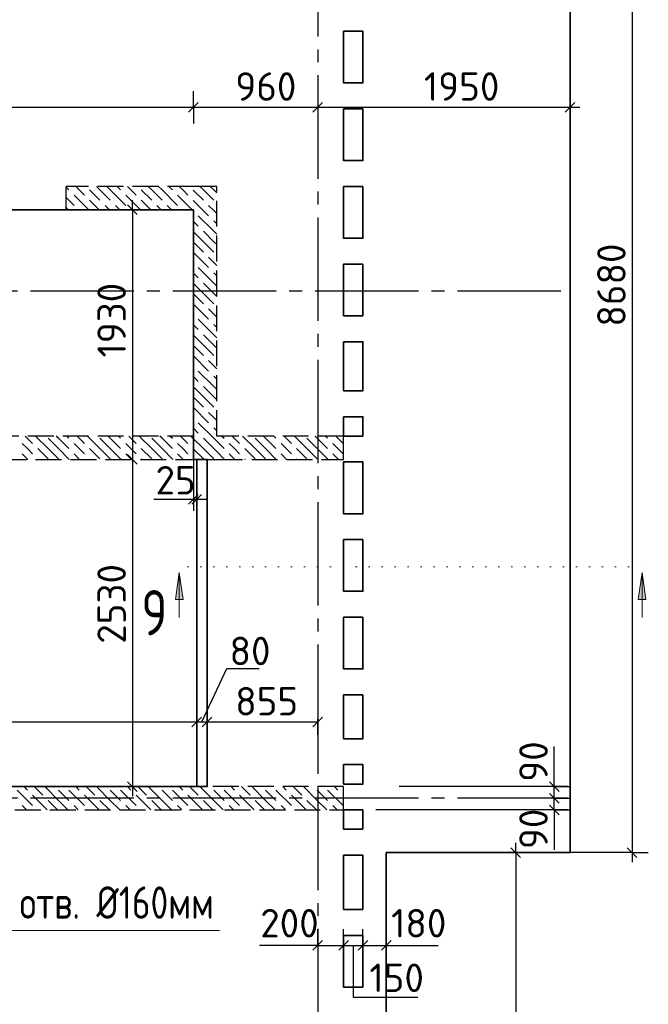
# Model space of a CAD drawing. Header units: millimetres. Extents: x 40580 to 1930067, y -240640 to 81020.
# Tile 149 of 256: x 603041 to 607899, y -199587 to -191975. Entities that reach past the tile are written whole.
import ezdxf

# ---------------------------------------------------------------- set-up
doc = ezdxf.new("R2010")
doc.units = ezdxf.units.MM
for name, pattern in [('______2', [270, 200, -70]), ('______5', [1100, 800, -100, 100, -100]), ('______9', [100, 0, -100]), ('CENTER', [2, 1.25, -0.25, 0.25, -0.25])]:
    doc.linetypes.add(name, pattern=pattern)
for name, color, linetype, lineweight in [('Standard', 7, 'Continuous', 25), ('ЖБ Перекрытие верхний уровень', 7, 'Continuous', 35), ('ОСИ', 7, 'CENTER', 15), ('Примечания', 7, 'Continuous', 13), ('Узлы символ', 7, 'Continuous', 25)]:
    doc.layers.add(name, color=color, linetype=linetype, lineweight=lineweight)
doc.layers.add('ЖБ Балка Вышележаща', color=7, linetype='Continuous')
doc.layers.add('Размерная выноска', color=7, linetype='Continuous')
doc.layers.add('ЖБ Стена верхний уровень', color=7, linetype='______2', true_color=0x656565)
doc.styles.add('GOST 2.304', font='isocpeur.ttf', dxfattribs={"width": 0.8})
doc.styles.add('ISOCPEUR', font='isocpeur.ttf')

msp = doc.modelspace()

# ---------------------------------------------------------------- hatches: boundary and pattern name
at = {"layer": 'Узлы символ', "linetype": 'Continuous', "lineweight": 13, "transparency": 33554687}
for points in [[(604304.8, -196457.9), (604274.8, -196247.9), (604244.8, -196457.9)], [(607881, -196457.9), (607851, -196247.9), (607821, -196457.9)]]:
    msp.add_hatch(color=7, dxfattribs=at).paths.add_polyline_path(points, flags=16)

# ---------------------------------------------------------------- linework, layer by layer
at = {"layer": 'Standard', "color": 7, "linetype": 'Continuous', "lineweight": -3, "transparency": 33554687}
for p, q in [((607774.3, -190244.2), (607774.3, -198414.2)), ((599844.3, -192651.4), (607294.3, -192651.4)), ((607294.3, -192651.4), (607369.3, -192651.4)), ((603911.9, -193444.2), (603911.9, -193369.2)), ((603911.9, -195194.2), (603911.9, -197904.2)), ((604078.2, -195682.7), (604409.3, -195682.7)), ((604409.3, -195682.7), (604484.3, -195682.7)), ((604489.3, -197404.2), (605344.3, -197404.2)), ((607172.2, -197904.2), (607172.2, -197829.2)), ((603911.9, -197904.2), (603911.9, -197979.2)), ((607172.2, -197994.2), (607172.2, -197904.2)), ((607172.2, -198084.2), (607172.2, -197994.2)), ((606874.3, -198414.2), (606874.3, -198339.2)), ((607774.3, -198414.2), (607774.3, -198489.2)), ((605344.3, -199131.4), (605269.3, -199131.4)), ((605344.3, -199131.4), (605544.3, -199131.4)), ((605544.3, -199131.4), (605694.3, -199131.4)), ((605694.3, -199131.4), (605874.3, -199131.4)), ((605874.3, -199131.4), (605949.3, -199131.4))]:
    msp.add_line(p, q, dxfattribs=at)
at = {"layer": 'Standard', "color": 251, "linetype": 'Continuous', "lineweight": -3, "true_color": 0x656565, "transparency": 33554687}
for p, q in [((604384.3, -192651.4), (604384.3, -192526.4)), ((607294.3, -192651.4), (607294.3, -192526.4)), ((604384.3, -192651.4), (604384.3, -192776.4)), ((604384.3, -192651.4), (604384.3, -192651.4)), ((607294.3, -192651.4), (607294.3, -192651.4)), ((604384.3, -194694.2), (604384.3, -194569.2)), ((604384.3, -194694.2), (604384.3, -194819.2)), ((604384.3, -194694.2), (604384.3, -195094.2)), ((604384.3, -195371.1), (604384.3, -195771.1)), ((604384.3, -195576), (604384.3, -195701)), ((605344.3, -197504.2), (605344.3, -197379.2)), ((605344.3, -197504.2), (605344.3, -197629.2)), ((605344.3, -197504.2), (605344.3, -197804.2)), ((607274.3, -197904.2), (607149.3, -197904.2)), ((607172.2, -197904.2), (607297.2, -197904.2)), ((607274.3, -197994.2), (607149.3, -197994.2)), ((607172.2, -197994.2), (607297.2, -197994.2)), ((607274.3, -198084.2), (607149.3, -198084.2)), ((607172.2, -198084.2), (607297.2, -198084.2)), ((606874.3, -198414.2), (605974.3, -198414.2)), ((607774.3, -198414.2), (605974.3, -198414.2)), ((606874.3, -198414.2), (606749.3, -198414.2)), ((606874.3, -198414.2), (606999.3, -198414.2)), ((607774.3, -198414.2), (607649.3, -198414.2)), ((607774.3, -198414.2), (607899.3, -198414.2)), ((605344.3, -199131.4), (605344.3, -199006.4)), ((605544.3, -199131.4), (605544.3, -199006.4)), ((605694.3, -199131.4), (605694.3, -199006.4)), ((605874.3, -199131.4), (605874.3, -199006.4)), ((605344.3, -199131.4), (605344.3, -199256.4)), ((605344.3, -199131.4), (605344.3, -199131.4)), ((605544.3, -199131.4), (605544.3, -199256.4)), ((605544.3, -199131.4), (605544.3, -199131.4)), ((605694.3, -199131.4), (605694.3, -199256.4)), ((605694.3, -199131.4), (605694.3, -199131.4)), ((605874.3, -199131.4), (605874.3, -199256.4)), ((605874.3, -199131.4), (605874.3, -199131.4))]:
    msp.add_line(p, q, dxfattribs=at)
at = {"layer": 'Standard', "color": 7, "linetype": 'Continuous', "lineweight": 25, "transparency": 33554687}
for p, q in [((604421.8, -192613.9), (604346.8, -192688.9)), ((605381.8, -192613.9), (605306.8, -192688.9)), ((607331.8, -192613.9), (607256.8, -192688.9)), ((603874.4, -193406.7), (603949.4, -193481.7)), ((603874.4, -195336.7), (603949.4, -195411.7)), ((604346.8, -195720.2), (604421.8, -195645.2)), ((604371.8, -195720.2), (604446.8, -195645.2)), ((604371.8, -197441.7), (604446.8, -197366.7)), ((604451.8, -197441.7), (604526.8, -197366.7)), ((605306.8, -197441.7), (605381.8, -197366.7)), ((603874.4, -197866.7), (603949.4, -197941.7)), ((607209.7, -197941.7), (607134.7, -197866.7)), ((607209.7, -198031.7), (607134.7, -197956.7)), ((607209.7, -198121.7), (607134.7, -198046.7)), ((606836.8, -198376.7), (606911.8, -198451.7)), ((607736.8, -198376.7), (607811.8, -198451.7)), ((605306.8, -199168.9), (605381.8, -199093.9)), ((605506.8, -199168.9), (605581.8, -199093.9)), ((605656.8, -199168.9), (605731.8, -199093.9)), ((605836.8, -199168.9), (605911.8, -199093.9))]:
    msp.add_line(p, q, dxfattribs=at)
at = {"layer": 'Standard', "color": 7, "linetype": 'Continuous', "lineweight": -3, "transparency": 33554687}
for points in [[(603911.9, -193444.2), (603911.9, -193444.2), (603911.9, -193444.2), (603911.9, -195194.2)], [(600444.3, -197404.2), (602801.7, -197404.2), (602801.7, -197404.2), (604489.3, -197404.2)], [(606874.3, -198414.2), (606874.3, -203117), (606874.3, -203117), (606874.3, -207671.1)]]:
    msp.add_lwpolyline(points, dxfattribs=at)
at = {"layer": 'Standard', "color": 251, "linetype": 'Continuous', "lineweight": -3, "true_color": 0x656565, "transparency": 33554687}
for points in [[(607274.3, -197904.2), (607257.3, -197904.2), (607257.3, -197904.2), (605974.3, -197904.2)], [(607274.3, -197994.2), (607257.3, -197994.2), (607257.3, -197994.2), (606982.3, -197994.2)], [(607274.3, -198084.2), (607257.3, -198084.2), (607257.3, -198084.2), (605794.3, -198084.2)]]:
    msp.add_lwpolyline(points, dxfattribs=at)
at = {"layer": 'ЖБ Балка Вышележаща', "color": 7, "linetype": 'Continuous', "lineweight": 35, "transparency": 33554687}
msp.add_line((604409.3, -195374.2), (604409.3, -197904.2), dxfattribs=at)
at = {"layer": 'ЖБ Перекрытие верхний уровень', "color": 7, "linetype": 'Continuous', "lineweight": 35, "transparency": 33554687}
msp.add_line((604489.3, -197904.2), (604489.3, -195374.2), dxfattribs=at)
at = {"layer": 'ЖБ Перекрытие верхний уровень', "transparency": 33554687}
for p, q in [((605544.3, -198234.2), (605544.3, -198084.2)), ((605544.3, -198084.2), (605694.3, -198084.2)), ((605694.3, -198084.2), (605694.3, -198234.2)), ((605694.3, -198234.2), (605544.3, -198234.2)), ((605544.3, -198854.2), (605544.3, -198434.2)), ((605544.3, -198434.2), (605694.3, -198434.2)), ((605694.3, -198434.2), (605694.3, -198854.2)), ((605874.3, -207254.2), (605874.3, -198414.2)), ((605694.3, -198854.2), (605544.3, -198854.2)), ((605544.3, -199054.2), (605694.3, -199054.2)), ((605544.3, -199454.2), (605544.3, -199054.2)), ((605694.3, -199054.2), (605694.3, -199454.2)), ((605694.3, -199454.2), (605544.3, -199454.2))]:
    msp.add_line(p, q, dxfattribs=at)
at = {"layer": 'ЖБ Перекрытие верхний уровень', "transparency": 33554687, "extrusion": (0, 0, -1)}
msp.add_lwpolyline([(-605874.3, -198414.2), (-607294.3, -198414.2), (-607294.3, -189734.2), (-605874.3, -189734.2)], dxfattribs=at)
at = {"layer": 'ЖБ Перекрытие верхний уровень', "transparency": 33554687}
for points in [[(605694.3, -192064.2), (605694.3, -192464.2), (605544.3, -192464.2), (605544.3, -192064.2)], [(605694.3, -192664.2), (605694.3, -193064.2), (605544.3, -193064.2), (605544.3, -192664.2)], [(605694.3, -193264.2), (605694.3, -193664.2), (605544.3, -193664.2), (605544.3, -193264.2)], [(605694.3, -193864.2), (605694.3, -194264.2), (605544.3, -194264.2), (605544.3, -193864.2)], [(605694.3, -195394.2), (605694.3, -195794.2), (605544.3, -195794.2), (605544.3, -195394.2)], [(605694.3, -195994.2), (605694.3, -196394.2), (605544.3, -196394.2), (605544.3, -195994.2)], [(605694.3, -196594.2), (605694.3, -196994.2), (605544.3, -196994.2), (605544.3, -196594.2)], [(605694.3, -197194.2), (605694.3, -197534.2), (605544.3, -197534.2), (605544.3, -197194.2)], [(605694.3, -197734.2), (605694.3, -197884.2), (605544.3, -197884.2), (605544.3, -197734.2)]]:
    msp.add_lwpolyline(points, close=True, dxfattribs=at)
at = {"layer": 'ЖБ Перекрытие верхний уровень', "transparency": 33554687, "extrusion": (0, 0, -1)}
for points in [[(-604489.3, -195374.2), (-604489.3, -197904.2), (-600444.3, -197904.2), (-600444.3, -195194.2), (-599944.3, -195194.2), (-599944.3, -193444.2), (-604384.3, -193444.2), (-604384.3, -195374.2)], [(-605544.3, -194464.2), (-605544.3, -194844.2), (-605694.3, -194844.2), (-605694.3, -194464.2)], [(-605544.3, -195044.2), (-605544.3, -195194.2), (-605694.3, -195194.2), (-605694.3, -195044.2)]]:
    msp.add_lwpolyline(points, close=True, dxfattribs=at)
at = {"layer": 'ЖБ Стена верхний уровень', "color": 251, "linetype": '______2', "lineweight": -3, "true_color": 0x656565, "transparency": 33554687}
for p, q in [((603399.3, -193444.2), (603399.3, -193264.2)), ((604384.3, -193264.2), (603399.3, -193264.2)), ((604564.3, -193264.2), (604384.3, -193264.2)), ((604564.3, -195194.2), (604564.3, -193264.2)), ((603399.3, -193444.2), (604384.3, -193444.2)), ((604384.3, -193444.2), (604384.3, -195194.2)), ((604384.3, -195194.2), (601724.3, -195194.2)), ((605544.3, -195194.2), (604564.3, -195194.2)), ((605544.3, -195374.2), (605544.3, -195194.2)), ((601544.3, -195374.2), (604384.3, -195374.2)), ((604384.3, -195374.2), (604564.3, -195374.2)), ((604564.3, -195374.2), (605544.3, -195374.2)), ((605544.3, -197904.2), (600444.3, -197904.2)), ((605544.3, -198084.2), (605544.3, -197904.2)), ((599764.3, -198084.2), (605544.3, -198084.2))]:
    msp.add_line(p, q, dxfattribs=at)
at = {"layer": 'ЖБ Стена верхний уровень', "color": 9, "linetype": 'Continuous', "lineweight": -3, "true_color": 0xc7c7c7, "transparency": 33554687}
for p, q in [((603399.3, -193269.1), (603421.2, -193291.1)), ((603501.2, -193291.1), (603474.4, -193264.2)), ((603661.2, -193291.1), (603634.4, -193264.2)), ((603714.4, -193264.2), (603741.2, -193291.1)), ((603794.4, -193264.2), (603821.2, -193291.1)), ((603901.2, -193291.1), (603874.4, -193264.2)), ((604061.2, -193291.1), (604034.4, -193264.2)), ((604114.4, -193264.2), (604141.2, -193291.1)), ((604194.4, -193264.2), (604221.2, -193291.1)), ((604301.2, -193291.1), (604274.4, -193264.2)), ((604461.2, -193291.1), (604434.4, -193264.2)), ((604514.4, -193264.2), (604541.2, -193291.1)), ((603399.3, -193349.1), (603461.2, -193411)), ((603461.2, -193331), (603574.4, -193444.2)), ((603541.2, -193331), (603501.2, -193291.1)), ((603581.2, -193291.1), (603661.2, -193371.1)), ((603661.2, -193291.1), (603741.2, -193371.1)), ((603741.2, -193291.1), (603861.2, -193411)), ((603861.2, -193331), (603974.4, -193444.2)), ((603941.2, -193331), (603901.2, -193291.1)), ((603981.2, -193291.1), (604061.2, -193371.1)), ((604061.2, -193291.1), (604141.2, -193371.1)), ((604141.2, -193291.1), (604261.2, -193411)), ((604261.2, -193331), (604374.4, -193444.2)), ((604341.2, -193331), (604301.2, -193291.1)), ((604381.2, -193291.1), (604384.3, -193294.1)), ((604384.3, -193294.1), (604461.2, -193371.1)), ((604461.2, -193291.1), (604541.2, -193371.1)), ((604541.2, -193291.1), (604564.3, -193314.1)), ((603399.3, -193429.1), (603414.4, -193444.2)), ((603581.2, -193371.1), (603654.4, -193444.2)), ((603734.4, -193444.2), (603701.2, -193411)), ((603781.2, -193411), (603814.4, -193444.2)), ((603981.2, -193371.1), (604054.4, -193444.2)), ((604134.4, -193444.2), (604101.2, -193411)), ((604181.2, -193411), (604214.4, -193444.2)), ((604381.2, -193371.1), (604384.3, -193374.1)), ((604384.3, -193374.1), (604501.2, -193491.1)), ((604541.2, -193451), (604501.2, -193411)), ((604541.2, -193611), (604421.2, -193491.1)), ((604564.3, -193474.1), (604541.2, -193451)), ((604384.3, -193534.1), (604421.2, -193571.1)), ((604541.2, -193531), (604564.3, -193554.1)), ((604461.2, -193691.1), (604384.3, -193614.1)), ((604461.2, -193611), (604541.2, -193691.1)), ((604541.2, -193611), (604564.3, -193634.1)), ((604384.3, -193694.1), (604461.2, -193771.1)), ((604461.2, -193691.1), (604541.2, -193771.1)), ((604541.2, -193691.1), (604564.3, -193714.1)), ((604384.3, -193774.1), (604501.2, -193891.1)), ((604541.2, -193851), (604501.2, -193811)), ((604564.3, -193874.1), (604541.2, -193851)), ((604384.3, -193934.1), (604421.2, -193971.1)), ((604541.2, -194011), (604421.2, -193891.1)), ((604541.2, -193931), (604564.3, -193954.1)), ((604461.2, -194091.1), (604384.3, -194014.1)), ((604461.2, -194011), (604541.2, -194091.1)), ((604541.2, -194011), (604564.3, -194034.1)), ((604384.3, -194094.1), (604461.2, -194171.1)), ((604461.2, -194091.1), (604541.2, -194171.1)), ((604541.2, -194091.1), (604564.3, -194114.1)), ((604384.3, -194174.1), (604501.2, -194291.1)), ((604541.2, -194251), (604501.2, -194211)), ((604564.3, -194274.1), (604541.2, -194251)), ((604384.3, -194334.1), (604421.2, -194371.1)), ((604541.2, -194411), (604421.2, -194291.1)), ((604541.2, -194331), (604564.3, -194354.1)), ((604461.2, -194491.1), (604384.3, -194414.1)), ((604461.2, -194411), (604541.2, -194491.1)), ((604541.2, -194411), (604564.3, -194434.1)), ((604384.3, -194494.1), (604461.2, -194571.1)), ((604461.2, -194491.1), (604541.2, -194571.1)), ((604541.2, -194491.1), (604564.3, -194514.1)), ((604384.3, -194574.1), (604501.2, -194691.1)), ((604541.2, -194651), (604501.2, -194611)), ((604541.2, -194811), (604421.2, -194691.1)), ((604564.3, -194674.1), (604541.2, -194651)), ((604384.3, -194734.1), (604421.2, -194771.1)), ((604541.2, -194731), (604564.3, -194754.1)), ((604461.2, -194891.1), (604384.3, -194814.1)), ((604461.2, -194811), (604541.2, -194891.1)), ((604541.2, -194811), (604564.3, -194834.1)), ((604384.3, -194894.1), (604461.2, -194971.1)), ((604461.2, -194891.1), (604541.2, -194971.1)), ((604541.2, -194891.1), (604564.3, -194914.1)), ((604384.3, -194974.1), (604501.2, -195091.1)), ((604541.2, -195051), (604501.2, -195011)), ((604541.2, -195211), (604421.2, -195091.1)), ((604564.3, -195074.1), (604541.2, -195051)), ((604384.3, -195134.1), (604421.2, -195171.1)), ((604541.2, -195131), (604564.3, -195154.1)), ((603101.2, -195291.1), (603061.2, -195251)), ((603084.4, -195194.2), (603141.2, -195251)), ((603261.2, -195291.1), (603164.4, -195194.2)), ((603261.2, -195211), (603341.2, -195291.1)), ((603341.2, -195211), (603324.4, -195194.2)), ((603341.2, -195211), (603421.2, -195291.1)), ((603404.4, -195194.2), (603421.2, -195211)), ((603501.2, -195291.1), (603461.2, -195251)), ((603484.4, -195194.2), (603541.2, -195251)), ((603661.2, -195291.1), (603564.4, -195194.2)), ((603661.2, -195211), (603741.2, -195291.1)), ((603741.2, -195211), (603724.4, -195194.2)), ((603741.2, -195211), (603821.2, -195291.1)), ((603804.4, -195194.2), (603821.2, -195211)), ((603901.2, -195291.1), (603861.2, -195251)), ((603884.4, -195194.2), (603941.2, -195251)), ((604061.2, -195291.1), (603964.4, -195194.2)), ((604061.2, -195211), (604141.2, -195291.1)), ((604141.2, -195211), (604124.4, -195194.2)), ((604141.2, -195211), (604221.2, -195291.1)), ((604204.4, -195194.2), (604221.2, -195211)), ((604301.2, -195291.1), (604261.2, -195251)), ((604284.4, -195194.2), (604341.2, -195251)), ((604384.3, -195214.1), (604364.4, -195194.2)), ((604461.2, -195291.1), (604384.3, -195214.1)), ((604461.2, -195211), (604541.2, -195291.1)), ((604541.2, -195211), (604564.3, -195234.1)), ((604564.3, -195234.1), (604621.2, -195291.1)), ((604604.4, -195194.2), (604621.2, -195211)), ((604701.2, -195291.1), (604661.2, -195251)), ((604684.4, -195194.2), (604741.2, -195251)), ((604861.2, -195291.1), (604764.4, -195194.2)), ((604861.2, -195211), (604941.2, -195291.1)), ((604941.2, -195211), (604924.4, -195194.2)), ((604941.2, -195211), (605021.2, -195291.1)), ((605004.4, -195194.2), (605021.2, -195211)), ((605101.2, -195291.1), (605061.2, -195251)), ((605084.4, -195194.2), (605141.2, -195251)), ((605261.2, -195291.1), (605164.4, -195194.2)), ((605261.2, -195211), (605341.2, -195291.1)), ((605341.2, -195211), (605324.4, -195194.2)), ((605341.2, -195211), (605421.2, -195291.1)), ((605404.4, -195194.2), (605421.2, -195211)), ((605501.2, -195291.1), (605461.2, -195251)), ((605484.4, -195194.2), (605541.2, -195251)), ((603061.2, -195331), (603104.4, -195374.2)), ((603141.2, -195331), (603101.2, -195291.1)), ((603181.2, -195291.1), (603261.2, -195371.1)), ((603261.2, -195291.1), (603341.2, -195371.1)), ((603341.2, -195291.1), (603424.4, -195374.2)), ((603461.2, -195331), (603504.4, -195374.2)), ((603541.2, -195331), (603501.2, -195291.1)), ((603581.2, -195291.1), (603661.2, -195371.1)), ((603661.2, -195291.1), (603741.2, -195371.1)), ((603741.2, -195291.1), (603824.4, -195374.2)), ((603861.2, -195331), (603904.4, -195374.2)), ((603941.2, -195331), (603901.2, -195291.1)), ((603981.2, -195291.1), (604061.2, -195371.1)), ((604061.2, -195291.1), (604141.2, -195371.1)), ((604141.2, -195291.1), (604224.4, -195374.2)), ((604261.2, -195331), (604304.4, -195374.2)), ((604341.2, -195331), (604301.2, -195291.1)), ((604381.2, -195291.1), (604384.3, -195294.1)), ((604384.3, -195294.1), (604461.2, -195371.1)), ((604461.2, -195291.1), (604541.2, -195371.1)), ((604541.2, -195291.1), (604564.3, -195314.1)), ((604564.3, -195314.1), (604624.4, -195374.2)), ((604661.2, -195331), (604704.4, -195374.2)), ((604741.2, -195331), (604701.2, -195291.1)), ((604781.2, -195291.1), (604861.2, -195371.1)), ((604861.2, -195291.1), (604941.2, -195371.1)), ((604941.2, -195291.1), (605024.4, -195374.2)), ((605061.2, -195331), (605104.4, -195374.2)), ((605141.2, -195331), (605101.2, -195291.1)), ((605181.2, -195291.1), (605261.2, -195371.1)), ((605261.2, -195291.1), (605341.2, -195371.1)), ((605341.2, -195291.1), (605424.4, -195374.2)), ((605461.2, -195331), (605504.4, -195374.2)), ((605541.2, -195331), (605501.2, -195291.1)), ((603181.2, -195371.1), (603184.4, -195374.2)), ((603581.2, -195371.1), (603584.4, -195374.2)), ((603981.2, -195371.1), (603984.4, -195374.2)), ((604381.2, -195371.1), (604384.3, -195374.1)), ((604384.3, -195374.1), (604384.4, -195374.2)), ((604781.2, -195371.1), (604784.4, -195374.2)), ((605181.2, -195371.1), (605184.4, -195374.2)), ((603074.4, -197904.2), (603101.2, -197931)), ((603154.4, -197904.2), (603221.2, -197971.1)), ((603341.2, -198011), (603234.4, -197904.2)), ((603474.4, -197904.2), (603501.2, -197931)), ((603554.4, -197904.2), (603621.2, -197971.1)), ((603741.2, -198011), (603634.4, -197904.2)), ((603874.4, -197904.2), (603901.2, -197931)), ((603954.4, -197904.2), (604021.2, -197971.1)), ((604141.2, -198011), (604034.4, -197904.2)), ((604274.4, -197904.2), (604301.2, -197931)), ((604354.4, -197904.2), (604421.2, -197971.1)), ((604541.2, -198011), (604434.4, -197904.2)), ((604674.4, -197904.2), (604701.2, -197931)), ((604754.4, -197904.2), (604821.2, -197971.1)), ((604941.2, -198011), (604834.4, -197904.2)), ((605074.4, -197904.2), (605101.2, -197931)), ((605154.4, -197904.2), (605221.2, -197971.1)), ((605341.2, -198011), (605234.4, -197904.2)), ((605474.4, -197904.2), (605501.2, -197931)), ((603021.2, -197931), (603141.2, -198051)), ((603254.4, -198084.2), (603141.2, -197971.1)), ((603341.2, -197931), (603421.2, -198011)), ((603421.2, -197931), (603541.2, -198051)), ((603654.4, -198084.2), (603541.2, -197971.1)), ((603741.2, -197931), (603821.2, -198011)), ((603821.2, -197931), (603941.2, -198051)), ((604054.4, -198084.2), (603941.2, -197971.1)), ((604141.2, -197931), (604221.2, -198011)), ((604221.2, -197931), (604341.2, -198051)), ((604454.4, -198084.2), (604341.2, -197971.1)), ((604541.2, -197931), (604621.2, -198011)), ((604621.2, -197931), (604741.2, -198051)), ((604854.4, -198084.2), (604741.2, -197971.1)), ((604941.2, -197931), (605021.2, -198011)), ((605021.2, -197931), (605141.2, -198051)), ((605254.4, -198084.2), (605141.2, -197971.1)), ((605341.2, -197931), (605421.2, -198011)), ((605421.2, -197931), (605541.2, -198051)), ((605544.3, -197974.1), (605541.2, -197971.1)), ((603094.4, -198084.2), (603061.2, -198051)), ((603261.2, -198011), (603334.4, -198084.2)), ((603341.2, -198011), (603414.4, -198084.2)), ((603494.4, -198084.2), (603461.2, -198051)), ((603661.2, -198011), (603734.4, -198084.2)), ((603741.2, -198011), (603814.4, -198084.2)), ((603894.4, -198084.2), (603861.2, -198051)), ((604061.2, -198011), (604134.4, -198084.2)), ((604141.2, -198011), (604214.4, -198084.2)), ((604294.4, -198084.2), (604261.2, -198051)), ((604461.2, -198011), (604534.4, -198084.2)), ((604541.2, -198011), (604614.4, -198084.2)), ((604694.4, -198084.2), (604661.2, -198051)), ((604861.2, -198011), (604934.4, -198084.2)), ((604941.2, -198011), (605014.4, -198084.2)), ((605094.4, -198084.2), (605061.2, -198051)), ((605261.2, -198011), (605334.4, -198084.2)), ((605341.2, -198011), (605414.4, -198084.2)), ((605494.4, -198084.2), (605461.2, -198051))]:
    msp.add_line(p, q, dxfattribs=at)
at = {"layer": 'ОСИ', "color": 8, "linetype": '______5', "lineweight": -3, "transparency": 33554687}
for p, q in [((605344.3, -182504.2), (605344.3, -233224.2)), ((607224.3, -194074.2), (588120.3, -194074.2)), ((607224.3, -197994.2), (588120.3, -197994.2))]:
    msp.add_line(p, q, dxfattribs=at)
at = {"layer": 'Примечания', "color": 7, "linetype": 'Continuous', "lineweight": 13, "transparency": 33554687}
msp.add_lwpolyline([(601794.3, -198179.2), (602581.7, -199017.4), (604586.4, -199017.4)], dxfattribs=at)
at = {"layer": 'Размерная выноска', "color": 7, "linetype": 'Continuous', "lineweight": 35, "transparency": 33554687}
msp.add_line((604489.3, -197904.2), (604489.3, -195374.2), dxfattribs=at)
at = {"layer": 'Размерная выноска', "color": 7, "linetype": 'Continuous', "lineweight": 25, "transparency": 33554687}
for p, q in [((607172.2, -197904.2), (607172.2, -197594.2)), ((607172.2, -198084.2), (607172.2, -198394.2)), ((605344.3, -199131.4), (604894.3, -199131.4)), ((605874.3, -199131.4), (606274.3, -199131.4))]:
    msp.add_line(p, q, dxfattribs=at)
at = {"layer": 'Размерная выноска', "color": 7, "linetype": 'Continuous', "lineweight": -3, "transparency": 33554687}
msp.add_lwpolyline([(604448.6, -197404.2), (604641.4, -196990.5), (604891.4, -196990.5)], dxfattribs=at)
at = {"layer": 'Размерная выноска', "color": 7, "linetype": 'Continuous', "lineweight": 25, "transparency": 33554687}
msp.add_lwpolyline([(605619.3, -199131.4), (605619.3, -199531.4), (606119.3, -199531.4)], dxfattribs=at)
at = {"layer": 'Узлы символ', "color": 7, "linetype": 'Continuous', "lineweight": 13, "transparency": 33554687}
for p, q in [((604274.8, -196247.9), (604244.8, -196457.9)), ((604274.8, -196247.9), (604274.8, -196595.4)), ((604304.8, -196457.9), (604274.8, -196247.9)), ((607851, -196247.9), (607821, -196457.9)), ((607851, -196247.9), (607851, -196595.4)), ((607851, -196247.9), (607851, -196247.9)), ((607851, -196247.9), (607851, -196247.9)), ((607851, -196247.9), (607851, -196247.9)), ((607881, -196457.9), (607851, -196247.9)), ((604244.8, -196457.9), (604304.8, -196457.9)), ((604274.8, -196457.9), (604274.8, -196472.9)), ((607821, -196457.9), (607881, -196457.9)), ((607851, -196457.9), (607851, -196472.9))]:
    msp.add_line(p, q, dxfattribs=at)
at = {"layer": 'Узлы символ', "color": 7, "linetype": '______9', "lineweight": 13, "transparency": 33554687}
msp.add_line((604341.6, -196206.1), (607851, -196206.1), dxfattribs=at)

# ---------------------------------------------------------------- texts
at = {"layer": 'Standard', "color": 7, "linetype": 'Continuous', "lineweight": 25, "transparency": 33554687, "char_height": 220, "attachment_point": 7, "style": 'ISOCPEUR'}
for s, insert, width in [('960', (604707.3, -192601.4), 625.741), ('1950', (606165.4, -192601.4), 625.741), ('25', (604091.1, -195645.3), 516.39), ('200', (604900.2, -199070.3), 531.967), ('180', (605911.8, -199070.3), 485.073), ('150', (605744.2, -199492.3), 469.509)]:
    msp.add_mtext(s, dxfattribs=dict(at, insert=insert, width=width))
for s, insert, width, rotation in [('8680', (607724.3, -194347.9), 672.622, 90), ('1930', (603861.8, -194586.8), 657.046, 90), ('2530', (603861.8, -196799.4), 625.735, 90), ('80', (604662.8, -196965.5), 531.967, 0), ('855', (604706.8, -197354.2), 641.476, 0), ('90', (607122.2, -197866.7), 391.311, 90), ('90', (607122.2, -198387.6), 391.311, 90)]:
    msp.add_mtext(s, dxfattribs=dict(at, insert=insert, width=width, rotation=rotation))
at = {"layer": 'Примечания', "color": 7, "linetype": 'Continuous', "lineweight": 25, "transparency": 33554687, "insert": (603040.6, -198925.7), "char_height": 250, "width": 1673.431, "attachment_point": 7, "style": 'GOST 2.304'}
msp.add_mtext('отв.\\~Ø160мм', dxfattribs=at)
at = {"layer": 'Узлы символ', "color": 7, "linetype": 'Continuous', "lineweight": -3, "transparency": 33554687, "insert": (604182.5, -196734.6), "char_height": 350, "width": 381.312, "attachment_point": 9, "style": 'ISOCPEUR'}
msp.add_mtext('{\\W0.7800;9}', dxfattribs=at)

doc.saveas('drawing.dxf')
